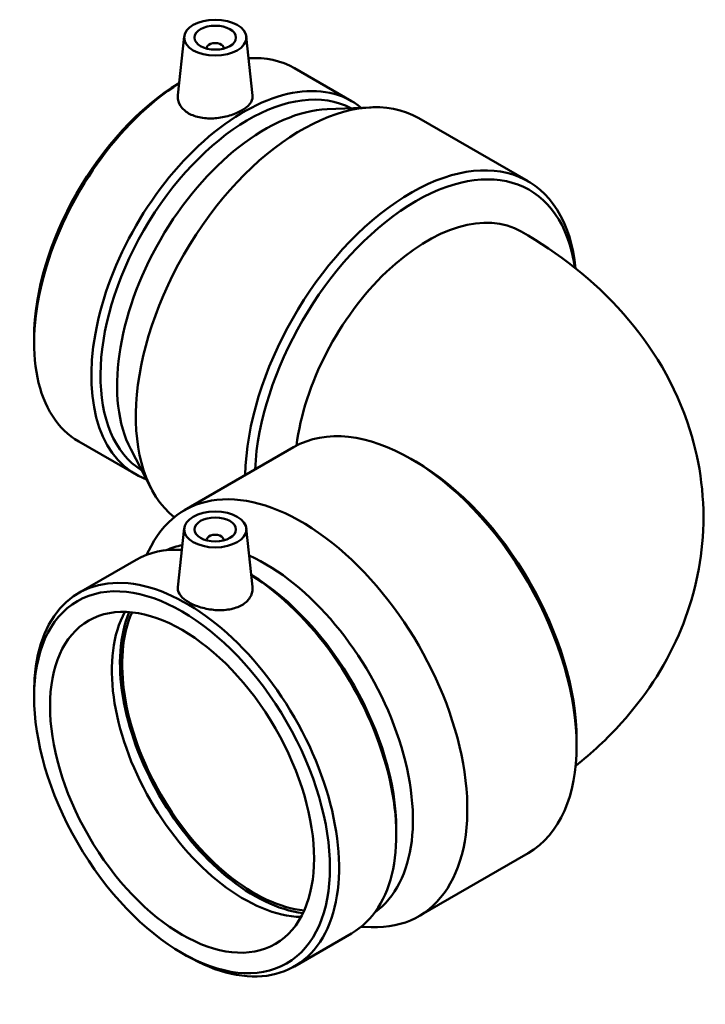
# Model space of a CAD drawing. Header units: millimetres. Extents: x -653 to 1385, y -1123 to 1077.
# Tile 7 of 7: x 1220 to 1385, y 840 to 1077. Entities that reach past the tile are written whole.
import ezdxf

# ---------------------------------------------------------------- set-up
doc = ezdxf.new("R2010")
doc.units = ezdxf.units.MM
doc.layers.add('Visible (ANSI)', color=7, linetype='Continuous', lineweight=50)

msp = doc.modelspace()

# ---------------------------------------------------------------- linework, layer by layer
at = {"layer": 'Visible (ANSI)'}
for p, q in [((1259.305, 1073.156), (1257.788, 1059.032)), ((1274.276, 1073.156), (1275.801, 1058.952)), ((1264.79, 1070.438), (1264.79, 1070.242)), ((1268.79, 1070.438), (1268.79, 1070.242)), ((1285.886, 1065.546), (1299.675, 1057.585)), ((1293.765, 1055.63), (1304.393, 1056.085)), ((1315.858, 1053.461), (1342.197, 1038.254)), ((1223.14, 1000.583), (1223.14, 999.31)), ((1233.906, 975.514), (1247.695, 967.553)), ((1246.433, 973.648), (1251.353, 964.218)), ((1259.358, 958.952), (1285.697, 974.159)), ((1315.117, 970.685), (1313.947, 971.361)), ((1259.305, 954.609), (1257.78, 940.405)), ((1274.276, 954.609), (1275.792, 940.485)), ((1264.79, 951.891), (1264.79, 951.695)), ((1268.79, 951.891), (1268.79, 951.695)), ((1250.243, 948.206), (1251.353, 950.335)), ((1233.906, 939.038), (1247.695, 946.999)), ((1223.14, 913.969), (1223.14, 915.243)), ((1353.899, 903.514), (1353.899, 902.163)), ((1310.44, 882.036), (1310.44, 880.762)), ((1315.858, 861.091), (1342.197, 876.298)), ((1285.886, 849.006), (1299.675, 856.967)), ((1301.994, 858.57), (1304.393, 858.467)), ((1258.793, 852.217), (1259.896, 851.58))]:
    msp.add_line(p, q, dxfattribs=at)
for centre, major_axis in [((1266.79, 1072.888), (-7.5, 0)), ((1266.79, 1072.888), (5, 0)), ((1266.79, 954.341), (7.5, 0)), ((1266.79, 954.341), (-5, 0)), ((1258.793, 893.385), (-25.21, 43.666)), ((1258.793, 893.385), (-22.5, 38.971))]:
    msp.add_ellipse(centre, major_axis=major_axis, ratio=0.5773503, dxfattribs=at)
for centre, major_axis, start_param, end_param in [((1266.79, 1070.438), (-2, 0), 2.9638821, 6.4608959), ((1259.896, 1020.53), (25.99, 45.016), 0, 0.3667796), ((1259.896, 1020.53), (-25.99, -45.016), 3.9760201, 6.2831853), ((1258.793, 1021.167), (-25.21, -43.666), 3.9464509, 5.4977871), ((1273.685, 1012.569), (25.99, 45.016), 6.1894145, 9.5185488), ((1274.788, 1011.932), (25.21, 43.666), 0.0196531, 3.1219396), ((1287.608, 1004.531), (28.25, 48.93), 0, 3.0510248), ((1278.786, 1009.624), (25.21, 43.666), 0.3518041, 2.7897885), ((1313.947, 989.324), (28.25, 48.93), 5.6061756, 8.6145442), ((1315.117, 988.648), (27.423, 47.497), 5.6457464, 8.5835955), ((1317.942, 987.017), (22.6, 39.144), 0, 2.200009), ((1313.947, 925.229), (-28.25, 48.93), 3.1415927, 6.2831853), ((1315.117, 925.904), (27.423, -47.497), 0.7853982, 2.3561945), ((1287.608, 910.021), (-28.25, 48.93), 2.7897885, 6.6349894), ((1266.79, 951.891), (2, 0), 6.1054747, 9.6024886), ((1273.685, 901.983), (-25.99, 45.016), 5.9164057, 6.2831853), ((1278.786, 904.928), (-25.21, 43.666), 6.0904602, 6.2291295), ((1259.896, 894.022), (-25.99, 45.016), 2.3561945, 7.0685835), ((1278.786, 904.928), (25.21, -43.666), 0.0540558, 2.4631877), ((1274.788, 902.62), (25.21, -43.666), 0.7853982, 2.3367344), ((1273.685, 901.983), (25.99, -45.016), 0, 2.3071652), ((1273.685, 901.983), (22.5, -38.971), 3.4788873, 5.9458906), ((1276.178, 903.423), (-22.875, 39.62), 0.4130326, 2.72856), ((1276.178, 903.423), (-22.5, 38.971), 0.3966601, 2.7449326)]:
    msp.add_ellipse(centre, major_axis=major_axis, ratio=0.5773503, start_param=start_param, end_param=end_param, dxfattribs=at)
for points, knots in [([(1275.8, 1058.952), (1275.81, 1058.86), (1275.815, 1058.768), (1275.807, 1058.106), (1275.574, 1057.496), (1274.645, 1056.337), (1273.949, 1055.785), (1272.344, 1054.858), (1271.33, 1054.423), (1269.112, 1053.765), (1267.907, 1053.545), (1265.644, 1053.374), (1264.435, 1053.413), (1262.207, 1053.814), (1261.189, 1054.179), (1259.581, 1055.108), (1258.889, 1055.73), (1257.978, 1057.14), (1257.76, 1057.926), (1257.768, 1058.784), (1257.775, 1058.908), (1257.789, 1059.032)], [0.6277874, 0.6277874, 0.6277874, 0.6277874, 0.6819625, 0.6819625, 1.0223197, 1.0223197, 1.3626769, 1.3626769, 1.7030341, 1.7030341, 2.0433914, 2.0433914, 2.3843726, 2.3843726, 2.7253538, 2.7253538, 3.0663351, 3.0663351, 3.4073163, 3.4073163, 3.464146, 3.464146, 3.464146, 3.464146]), ([(1340.542, 1026.161), (1349.487, 1020.997), (1357.925, 1014.557), (1372.005, 998.602), (1377.806, 989.212), (1383.791, 970.205), (1384.921, 961.264), (1383.743, 944.222), (1381.66, 936.171), (1374.978, 920.847), (1370.171, 913.774), (1361.284, 903.873), (1357.56, 900.418), (1353.664, 897.308)], [4.712389, 4.712389, 4.712389, 4.712389, 5.0265482, 5.0265482, 5.3179516, 5.3179516, 5.5376544, 5.5376544, 5.7444154, 5.7444154, 5.9758693, 5.9758693, 6.1238649, 6.1238649, 6.1238649, 6.1238649]), ([(1275.791, 940.485), (1275.805, 940.361), (1275.813, 940.237), (1275.821, 939.379), (1275.602, 938.593), (1274.692, 937.183), (1273.999, 936.56), (1272.392, 935.632), (1271.374, 935.267), (1269.146, 934.866), (1267.936, 934.827), (1265.674, 934.998), (1264.469, 935.218), (1262.25, 935.875), (1261.236, 936.311), (1259.632, 937.237), (1258.935, 937.789), (1258.006, 938.949), (1257.774, 939.559), (1257.766, 940.221), (1257.77, 940.313), (1257.781, 940.405)], [1.9865616, 1.9865616, 1.9865616, 1.9865616, 2.0433914, 2.0433914, 2.3843726, 2.3843726, 2.7253538, 2.7253538, 3.0663351, 3.0663351, 3.4073163, 3.4073163, 3.7476735, 3.7476735, 4.0880307, 4.0880307, 4.428388, 4.428388, 4.7687452, 4.7687452, 4.8229203, 4.8229203, 4.8229203, 4.8229203])]:
    msp.add_open_spline(points, degree=3, knots=knots, dxfattribs=at)

doc.saveas('drawing.dxf')
